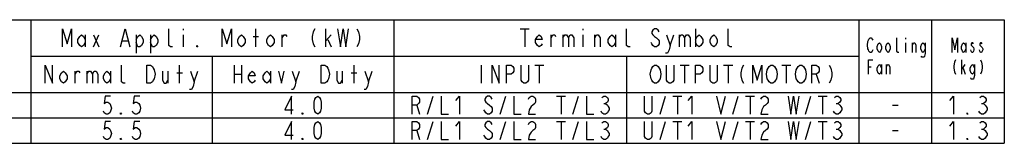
# Model space of a CAD drawing. Extents: x 36 to 410, y 13 to 287.
# Tile 16 of 16: x 274 to 410, y 270 to 287. Entities that reach past the tile are written whole.
import ezdxf

# ---------------------------------------------------------------- set-up
doc = ezdxf.new("R2010")
doc.units = 0
doc.header["$LTSCALE"] = 23.1
doc.layers.get('0').update_dxf_attribs({"linetype": 'CONTINUOUS'})

msp = doc.modelspace()

# ---------------------------------------------------------------- linework, layer by layer
at = {"color": 2, "linetype": 'CONTINUOUS'}
for p, q in [((242, 287), (410, 287)), ((276, 287), (276, 270)), ((326, 287), (326, 270)), ((390, 287), (390, 270)), ((400, 287), (400, 270)), ((410, 287), (410, 270)), ((283.5, 284.917), (283.5, 283.25)), ((284.625, 284.917), (285.375, 283.25)), ((284.625, 283.25), (285.375, 284.917)), ((290.5, 284.917), (290.5, 282.417)), ((292.5, 284.917), (292.5, 282.417)), ((297, 285.75), (297, 285.542)), ((297, 284.917), (297, 283.25)), ((306.625, 284.708), (307.375, 284.708)), ((307, 283.25), (307, 285.75)), ((310.625, 283.25), (310.625, 284.917)), ((316.625, 283.25), (316.625, 285.75)), ((316.625, 284.083), (317.375, 284.917)), ((343.375, 285.75), (344.625, 285.75)), ((344, 285.75), (344, 283.25)), ((347.625, 283.25), (347.625, 284.917)), ((349.25, 284.917), (349.25, 283.25)), ((352, 285.75), (352, 285.542)), ((352, 284.917), (352, 283.25)), ((353.625, 283.25), (353.625, 284.917)), ((356.5, 284.917), (356.5, 283.25)), ((364, 283.458), (364.5, 284.917)), ((365.25, 284.917), (365.25, 283.25)), ((367.5, 285.75), (367.5, 283.25)), ((288.625, 284.083), (289.375, 284.083)), ((316.875, 284.292), (317.375, 283.25)), ((396.4, 284.5), (396.4, 284.333)), ((396.4, 283.833), (396.4, 282.5)), ((397.375, 282.5), (397.375, 283.833)), ((404.7, 283.833), (404.7, 282.5)), ((276, 282), (390, 282)), ((301, 282), (301, 270)), ((358, 282), (358, 270)), ((296.5, 278.25), (296.5, 280.75)), ((304, 280.75), (304, 278.25)), ((305, 280.75), (305, 278.25)), ((320.5, 278.25), (320.5, 280.75)), ((338, 280.75), (338, 278.25)), ((345.375, 280.75), (346.625, 280.75)), ((346, 280.75), (346, 278.25)), ((365.375, 280.75), (366.625, 280.75)), ((366, 280.75), (366, 278.25)), ((371.375, 280.75), (372.625, 280.75)), ((372, 280.75), (372, 278.25)), ((379.375, 280.75), (380.625, 280.75)), ((380, 280.75), (380, 278.25)), ((393.1, 280.833), (393.1, 279.5)), ((393.775, 279.5), (393.775, 280.833)), ((404.175, 279.5), (404.175, 281.5)), ((404.175, 280.167), (404.625, 280.833)), ((282.125, 278.25), (282.125, 279.917)), ((283.75, 279.917), (283.75, 278.25)), ((287, 279.917), (287, 278.25)), ((294.875, 279.917), (294.875, 278.25)), ((296.125, 279.708), (296.875, 279.708)), ((298.5, 278.458), (299, 279.917)), ((304, 279.5), (305, 279.5)), ((309, 279.917), (309, 278.25)), ((312.5, 278.458), (313, 279.917)), ((318.875, 279.917), (318.875, 278.25)), ((320.125, 279.708), (320.875, 279.708)), ((322.5, 278.458), (323, 279.917)), ((384.125, 279.5), (384.5, 278.25)), ((391.3, 280.5), (391.675, 280.5)), ((404.325, 280.333), (404.625, 279.5)), ((242, 277), (410, 277)), ((330.625, 274), (331.375, 276.5)), ((340.625, 274), (341.375, 276.5)), ((348.375, 276.5), (349.625, 276.5)), ((349, 276.5), (349, 274)), ((350.625, 274), (351.375, 276.5)), ((362.625, 274), (363.375, 276.5)), ((364.375, 276.5), (365.625, 276.5)), ((365, 276.5), (365, 274)), ((372.625, 274), (373.375, 276.5)), ((374.375, 276.5), (375.625, 276.5)), ((375, 276.5), (375, 274)), ((382.625, 274), (383.375, 276.5)), ((384.375, 276.5), (385.625, 276.5)), ((385, 276.5), (385, 274)), ((329.125, 275.25), (329.5, 274)), ((354.875, 275.458), (355.125, 275.458)), ((386.875, 275.458), (387.125, 275.458)), ((394.625, 275.25), (395.375, 275.25)), ((406.875, 275.458), (407.125, 275.458)), ((242, 273.5), (410, 273.5)), ((330.625, 270.5), (331.375, 273)), ((340.625, 270.5), (341.375, 273)), ((348.375, 273), (349.625, 273)), ((349, 273), (349, 270.5)), ((350.625, 270.5), (351.375, 273)), ((362.625, 270.5), (363.375, 273)), ((364.375, 273), (365.625, 273)), ((365, 273), (365, 270.5)), ((372.625, 270.5), (373.375, 273)), ((374.375, 273), (375.625, 273)), ((375, 273), (375, 270.5)), ((382.625, 270.5), (383.375, 273)), ((384.375, 273), (385.625, 273)), ((385, 273), (385, 270.5)), ((329.125, 271.75), (329.5, 270.5)), ((354.875, 271.958), (355.125, 271.958)), ((386.875, 271.958), (387.125, 271.958)), ((394.625, 271.75), (395.375, 271.75)), ((406.875, 271.958), (407.125, 271.958)), ((242, 270), (410, 270))]:
    msp.add_line(p, q, dxfattribs=at)
for points in [[(280.375, 283.25), (280.375, 285.75), (281, 283.667), (281.625, 285.75), (281.625, 283.25)], [(283.5, 283.875), (283.25, 283.458), (283, 283.25), (282.75, 283.458), (282.5, 283.875), (282.5, 284.292), (282.75, 284.708), (283, 284.917), (283.25, 284.708), (283.5, 284.292)], [(288.375, 283.25), (289, 285.75), (289.625, 283.25)], [(290.5, 284.292), (290.75, 284.708), (291, 284.917), (291.25, 284.708), (291.5, 284.292), (291.5, 283.875), (291.25, 283.458), (291, 283.25), (290.75, 283.25), (290.5, 283.875)], [(292.5, 284.292), (292.75, 284.708), (293, 284.917), (293.25, 284.708), (293.5, 284.292), (293.5, 283.875), (293.25, 283.458), (293, 283.25), (292.75, 283.25), (292.5, 283.875)], [(295.5, 283.25), (295.25, 283.25), (295, 283.458), (295, 285.75)], [(302.375, 283.25), (302.375, 285.75), (303, 283.667), (303.625, 285.75), (303.625, 283.25)], [(305.5, 283.875), (305.25, 283.458), (305, 283.25), (304.75, 283.458), (304.5, 283.875), (304.5, 284.292), (304.75, 284.708), (305, 284.917), (305.25, 284.708), (305.5, 284.292), (305.5, 283.875)], [(309.5, 283.875), (309.25, 283.458), (309, 283.25), (308.75, 283.458), (308.5, 283.875), (308.5, 284.292), (308.75, 284.708), (309, 284.917), (309.25, 284.708), (309.5, 284.292), (309.5, 283.875)], [(310.625, 284.5), (310.875, 284.917), (311.125, 284.917), (311.25, 284.708)], [(315.125, 285.75), (314.875, 285.333), (314.75, 284.708), (314.75, 284.292), (314.875, 283.667), (315.125, 283.25)], [(318.25, 285.75), (318.625, 283.25), (319, 285.75), (319.375, 283.25), (319.75, 285.75)], [(320.875, 285.75), (321.125, 285.333), (321.25, 284.708), (321.25, 284.292), (321.125, 283.667), (320.875, 283.25)], [(346.375, 283.667), (346.25, 283.458), (346, 283.25), (345.75, 283.458), (345.5, 283.875), (345.5, 284.292), (345.75, 284.708), (346, 284.917), (346.25, 284.708), (346.375, 284.292), (345.5, 284.292)], [(347.625, 284.5), (347.875, 284.917), (348.125, 284.917), (348.25, 284.708)], [(349.25, 284.5), (349.5, 284.917), (349.75, 284.917), (350, 284.5), (350, 283.25)], [(350, 284.5), (350.25, 284.917), (350.5, 284.917), (350.75, 284.5), (350.75, 283.25)], [(353.625, 284.5), (353.875, 284.917), (354.125, 284.917), (354.375, 284.5), (354.375, 283.25)], [(356.5, 283.875), (356.25, 283.458), (356, 283.25), (355.75, 283.458), (355.5, 283.875), (355.5, 284.292), (355.75, 284.708), (356, 284.917), (356.25, 284.708), (356.5, 284.292)], [(358.5, 283.25), (358.25, 283.25), (358, 283.458), (358, 285.75)], [(362.5, 285.333), (362.375, 285.542), (362.125, 285.75), (361.875, 285.75), (361.625, 285.542), (361.5, 285.333), (361.5, 285.125), (361.625, 284.917), (361.875, 284.708), (362.125, 284.5), (362.375, 284.292), (362.5, 284.083), (362.5, 283.667), (362.375, 283.458), (362.125, 283.25), (361.875, 283.25), (361.625, 283.458), (361.5, 283.667), (361.375, 283.875)], [(363.5, 284.917), (364, 283.458), (363.875, 282.833), (363.625, 282.417), (363.375, 282.417)], [(365.25, 284.5), (365.5, 284.917), (365.75, 284.917), (366, 284.5), (366, 283.25)], [(366, 284.5), (366.25, 284.917), (366.5, 284.917), (366.75, 284.5), (366.75, 283.25)], [(367.5, 284.292), (367.75, 284.708), (368, 284.917), (368.25, 284.708), (368.5, 284.292), (368.5, 283.875), (368.25, 283.458), (368, 283.25), (367.75, 283.458), (367.5, 283.875)], [(370.5, 283.875), (370.25, 283.458), (370, 283.25), (369.75, 283.458), (369.5, 283.875), (369.5, 284.292), (369.75, 284.708), (370, 284.917), (370.25, 284.708), (370.5, 284.292), (370.5, 283.875)], [(372.5, 283.25), (372.25, 283.25), (372, 283.458), (372, 285.75)], [(299, 283.25), (298.875, 283.25), (298.875, 283.458), (299, 283.25)], [(391.9, 282.833), (391.825, 282.667), (391.675, 282.5), (391.525, 282.5), (391.375, 282.667), (391.3, 282.833), (391.225, 283), (391.15, 283.5), (391.225, 284), (391.3, 284.167), (391.375, 284.333), (391.525, 284.5), (391.675, 284.5), (391.825, 284.333), (391.9, 284.167)], [(393.1, 283), (392.95, 282.667), (392.8, 282.5), (392.65, 282.667), (392.5, 283), (392.5, 283.333), (392.65, 283.667), (392.8, 283.833), (392.95, 283.667), (393.1, 283.333), (393.1, 283)], [(394.3, 283), (394.15, 282.667), (394, 282.5), (393.85, 282.667), (393.7, 283), (393.7, 283.333), (393.85, 283.667), (394, 283.833), (394.15, 283.667), (394.3, 283.333), (394.3, 283)], [(395.5, 282.5), (395.35, 282.5), (395.2, 282.667), (395.2, 284.5)], [(397.375, 283.5), (397.525, 283.833), (397.675, 283.833), (397.825, 283.5), (397.825, 282.5)], [(399.1, 283), (398.95, 282.667), (398.8, 282.5), (398.65, 282.667), (398.5, 283), (398.5, 283.333), (398.65, 283.667), (398.8, 283.833), (398.95, 283.667), (399.1, 283.333)], [(399.1, 283.833), (399.1, 282.333), (399.025, 282), (398.95, 281.833), (398.65, 281.833), (398.575, 282)], [(402.825, 282.5), (402.825, 284.5), (403.2, 282.833), (403.575, 284.5), (403.575, 282.5)], [(404.7, 283), (404.55, 282.667), (404.4, 282.5), (404.25, 282.667), (404.1, 283), (404.1, 283.333), (404.25, 283.667), (404.4, 283.833), (404.55, 283.667), (404.7, 283.333)], [(405.75, 283.667), (405.675, 283.833), (405.525, 283.833), (405.45, 283.667), (405.45, 283.5), (405.6, 283.333), (405.75, 283.167), (405.825, 283), (405.825, 282.833), (405.75, 282.667), (405.675, 282.5), (405.525, 282.5), (405.45, 282.667), (405.375, 282.833)], [(406.95, 283.667), (406.875, 283.833), (406.725, 283.833), (406.65, 283.667), (406.65, 283.5), (406.8, 283.333), (406.95, 283.167), (407.025, 283), (407.025, 282.833), (406.95, 282.667), (406.875, 282.5), (406.725, 282.5), (406.65, 282.667), (406.575, 282.833)], [(278, 278.25), (278, 280.75), (279, 278.25), (279, 280.75)], [(289, 278.25), (288.75, 278.25), (288.5, 278.458), (288.5, 280.75)], [(292, 280.75), (292.5, 280.75), (292.75, 280.542), (292.875, 280.333), (293, 280.125), (293.125, 279.5), (293, 278.875), (292.875, 278.667), (292.75, 278.458), (292.5, 278.25), (292, 278.25), (292, 280.75)], [(316, 280.75), (316.5, 280.75), (316.75, 280.542), (316.875, 280.333), (317, 280.125), (317.125, 279.5), (317, 278.875), (316.875, 278.667), (316.75, 278.458), (316.5, 278.25), (316, 278.25), (316, 280.75)], [(339.5, 278.25), (339.5, 280.75), (340.5, 278.25), (340.5, 280.75)], [(341.5, 278.25), (341.5, 280.75), (342.125, 280.75), (342.375, 280.542), (342.5, 280.333), (342.5, 279.917), (342.375, 279.708), (342.125, 279.5), (341.5, 279.5)], [(344.5, 280.75), (344.5, 278.667), (344.375, 278.458), (344.125, 278.25), (343.875, 278.25), (343.625, 278.458), (343.5, 278.667), (343.5, 280.75)], [(362.5, 278.667), (362.375, 278.458), (362.125, 278.25), (361.875, 278.25), (361.625, 278.458), (361.5, 278.667), (361.375, 278.875), (361.25, 279.5), (361.375, 280.125), (361.5, 280.333), (361.625, 280.542), (361.875, 280.75), (362.125, 280.75), (362.375, 280.542), (362.5, 280.333), (362.625, 280.125), (362.75, 279.5), (362.625, 278.875), (362.5, 278.667)], [(364.5, 280.75), (364.5, 278.667), (364.375, 278.458), (364.125, 278.25), (363.875, 278.25), (363.625, 278.458), (363.5, 278.667), (363.5, 280.75)], [(367.5, 278.25), (367.5, 280.75), (368.125, 280.75), (368.375, 280.542), (368.5, 280.333), (368.5, 279.917), (368.375, 279.708), (368.125, 279.5), (367.5, 279.5)], [(370.5, 280.75), (370.5, 278.667), (370.375, 278.458), (370.125, 278.25), (369.875, 278.25), (369.625, 278.458), (369.5, 278.667), (369.5, 280.75)], [(374.125, 280.75), (373.875, 280.333), (373.75, 279.708), (373.75, 279.292), (373.875, 278.667), (374.125, 278.25)], [(375.375, 278.25), (375.375, 280.75), (376, 278.667), (376.625, 280.75), (376.625, 278.25)], [(378.5, 278.667), (378.375, 278.458), (378.125, 278.25), (377.875, 278.25), (377.625, 278.458), (377.5, 278.667), (377.375, 278.875), (377.25, 279.5), (377.375, 280.125), (377.5, 280.333), (377.625, 280.542), (377.875, 280.75), (378.125, 280.75), (378.375, 280.542), (378.5, 280.333), (378.625, 280.125), (378.75, 279.5), (378.625, 278.875), (378.5, 278.667)], [(382.5, 278.667), (382.375, 278.458), (382.125, 278.25), (381.875, 278.25), (381.625, 278.458), (381.5, 278.667), (381.375, 278.875), (381.25, 279.5), (381.375, 280.125), (381.5, 280.333), (381.625, 280.542), (381.875, 280.75), (382.125, 280.75), (382.375, 280.542), (382.5, 280.333), (382.625, 280.125), (382.75, 279.5), (382.625, 278.875), (382.5, 278.667)], [(383.5, 278.25), (383.5, 280.75), (384.125, 280.75), (384.375, 280.542), (384.5, 280.333), (384.5, 279.917), (384.375, 279.708), (384.125, 279.5), (383.5, 279.5)], [(385.875, 280.75), (386.125, 280.333), (386.25, 279.708), (386.25, 279.292), (386.125, 278.667), (385.875, 278.25)], [(391.3, 279.5), (391.3, 281.5), (391.9, 281.5)], [(393.1, 280), (392.95, 279.667), (392.8, 279.5), (392.65, 279.667), (392.5, 280), (392.5, 280.333), (392.65, 280.667), (392.8, 280.833), (392.95, 280.667), (393.1, 280.333)], [(393.775, 280.5), (393.925, 280.833), (394.075, 280.833), (394.225, 280.5), (394.225, 279.5)], [(403.275, 281.5), (403.125, 281.167), (403.05, 280.667), (403.05, 280.333), (403.125, 279.833), (403.275, 279.5)], [(405.9, 280), (405.75, 279.667), (405.6, 279.5), (405.45, 279.667), (405.3, 280), (405.3, 280.333), (405.45, 280.667), (405.6, 280.833), (405.75, 280.667), (405.9, 280.333)], [(405.9, 280.833), (405.9, 279.333), (405.825, 279), (405.75, 278.833), (405.45, 278.833), (405.375, 279)], [(406.725, 281.5), (406.875, 281.167), (406.95, 280.667), (406.95, 280.333), (406.875, 279.833), (406.725, 279.5)], [(281, 278.875), (280.75, 278.458), (280.5, 278.25), (280.25, 278.458), (280, 278.875), (280, 279.292), (280.25, 279.708), (280.5, 279.917), (280.75, 279.708), (281, 279.292), (281, 278.875)], [(282.125, 279.5), (282.375, 279.917), (282.625, 279.917), (282.75, 279.708)], [(283.75, 279.5), (284, 279.917), (284.25, 279.917), (284.5, 279.5), (284.5, 278.25)], [(284.5, 279.5), (284.75, 279.917), (285, 279.917), (285.25, 279.5), (285.25, 278.25)], [(287, 278.875), (286.75, 278.458), (286.5, 278.25), (286.25, 278.458), (286, 278.875), (286, 279.292), (286.25, 279.708), (286.5, 279.917), (286.75, 279.708), (287, 279.292)], [(294.125, 279.917), (294.125, 278.667), (294.375, 278.25), (294.625, 278.25), (294.875, 278.667)], [(298, 279.917), (298.5, 278.458), (298.375, 277.833), (298.125, 277.417), (297.875, 277.417)], [(306.875, 278.667), (306.75, 278.458), (306.5, 278.25), (306.25, 278.458), (306, 278.875), (306, 279.292), (306.25, 279.708), (306.5, 279.917), (306.75, 279.708), (306.875, 279.292), (306, 279.292)], [(309, 278.875), (308.75, 278.458), (308.5, 278.25), (308.25, 278.458), (308, 278.875), (308, 279.292), (308.25, 279.708), (308.5, 279.917), (308.75, 279.708), (309, 279.292)], [(310.125, 279.917), (310.5, 278.25), (310.875, 279.917)], [(312, 279.917), (312.5, 278.458), (312.375, 277.833), (312.125, 277.417), (311.875, 277.417)], [(318.125, 279.917), (318.125, 278.667), (318.375, 278.25), (318.625, 278.25), (318.875, 278.667)], [(322, 279.917), (322.5, 278.458), (322.375, 277.833), (322.125, 277.417), (321.875, 277.417)], [(287, 276.5), (286.25, 276.5), (286.125, 275.458), (286.375, 275.667), (286.625, 275.667), (286.875, 275.458), (287, 275.25), (287.125, 274.833), (287, 274.417), (286.875, 274.208), (286.625, 274), (286.375, 274), (286.125, 274.208), (286, 274.417)], [(291, 276.5), (290.25, 276.5), (290.125, 275.458), (290.375, 275.667), (290.625, 275.667), (290.875, 275.458), (291, 275.25), (291.125, 274.833), (291, 274.417), (290.875, 274.208), (290.625, 274), (290.375, 274), (290.125, 274.208), (290, 274.417)], [(311.875, 274), (311.875, 276.5), (311, 274.625), (312.125, 274.625)], [(315.5, 274), (315.25, 274.208), (315.125, 274.417), (315, 274.833), (315, 275.667), (315.125, 276.083), (315.25, 276.292), (315.5, 276.5), (315.75, 276.292), (315.875, 276.083), (316, 275.667), (316, 274.833), (315.875, 274.417), (315.75, 274.208), (315.5, 274)], [(328.5, 274), (328.5, 276.5), (329.125, 276.5), (329.375, 276.292), (329.5, 276.083), (329.5, 275.667), (329.375, 275.458), (329.125, 275.25), (328.5, 275.25)], [(332.5, 276.5), (332.5, 274), (333.5, 274)], [(334.5, 275.875), (335, 276.5), (335, 274)], [(339.5, 276.083), (339.375, 276.292), (339.125, 276.5), (338.875, 276.5), (338.625, 276.292), (338.5, 276.083), (338.5, 275.875), (338.625, 275.667), (338.875, 275.458), (339.125, 275.25), (339.375, 275.042), (339.5, 274.833), (339.5, 274.417), (339.375, 274.208), (339.125, 274), (338.875, 274), (338.625, 274.208), (338.5, 274.417), (338.375, 274.625)], [(342.5, 276.5), (342.5, 274), (343.5, 274)], [(344.5, 276.083), (344.625, 276.292), (344.875, 276.5), (345.125, 276.5), (345.375, 276.292), (345.5, 276.083), (345.5, 275.667), (345.375, 275.458), (345.125, 275.25), (344.875, 275.042), (344.625, 274.625), (344.5, 274), (345.5, 274)], [(352.5, 276.5), (352.5, 274), (353.5, 274)], [(354.625, 276.292), (354.875, 276.5), (355.125, 276.5), (355.375, 276.292), (355.5, 276.083), (355.5, 275.875), (355.375, 275.667), (355.125, 275.458), (355.375, 275.25), (355.5, 275.042), (355.625, 274.833), (355.625, 274.625), (355.5, 274.417), (355.375, 274.208), (355.125, 274), (354.875, 274), (354.625, 274.208), (354.5, 274.417)], [(361.5, 276.5), (361.5, 274.417), (361.375, 274.208), (361.125, 274), (360.875, 274), (360.625, 274.208), (360.5, 274.417), (360.5, 276.5)], [(366.5, 275.875), (367, 276.5), (367, 274)], [(370.375, 276.5), (371, 274), (371.625, 276.5)], [(376.5, 276.083), (376.625, 276.292), (376.875, 276.5), (377.125, 276.5), (377.375, 276.292), (377.5, 276.083), (377.5, 275.667), (377.375, 275.458), (377.125, 275.25), (376.875, 275.042), (376.625, 274.625), (376.5, 274), (377.5, 274)], [(380.25, 276.5), (380.625, 274), (381, 276.5), (381.375, 274), (381.75, 276.5)], [(386.625, 276.292), (386.875, 276.5), (387.125, 276.5), (387.375, 276.292), (387.5, 276.083), (387.5, 275.875), (387.375, 275.667), (387.125, 275.458), (387.375, 275.25), (387.5, 275.042), (387.625, 274.833), (387.625, 274.625), (387.5, 274.417), (387.375, 274.208), (387.125, 274), (386.875, 274), (386.625, 274.208), (386.5, 274.417)], [(402.5, 275.875), (403, 276.5), (403, 274)], [(406.625, 276.292), (406.875, 276.5), (407.125, 276.5), (407.375, 276.292), (407.5, 276.083), (407.5, 275.875), (407.375, 275.667), (407.125, 275.458), (407.375, 275.25), (407.5, 275.042), (407.625, 274.833), (407.625, 274.625), (407.5, 274.417), (407.375, 274.208), (407.125, 274), (406.875, 274), (406.625, 274.208), (406.5, 274.417)], [(288.5, 274), (288.375, 274), (288.375, 274.208), (288.5, 274)], [(313.5, 274), (313.375, 274), (313.375, 274.208), (313.5, 274)], [(405, 274), (404.875, 274), (404.875, 274.208), (405, 274)], [(287, 273), (286.25, 273), (286.125, 271.958), (286.375, 272.167), (286.625, 272.167), (286.875, 271.958), (287, 271.75), (287.125, 271.333), (287, 270.917), (286.875, 270.708), (286.625, 270.5), (286.375, 270.5), (286.125, 270.708), (286, 270.917)], [(291, 273), (290.25, 273), (290.125, 271.958), (290.375, 272.167), (290.625, 272.167), (290.875, 271.958), (291, 271.75), (291.125, 271.333), (291, 270.917), (290.875, 270.708), (290.625, 270.5), (290.375, 270.5), (290.125, 270.708), (290, 270.917)], [(311.875, 270.5), (311.875, 273), (311, 271.125), (312.125, 271.125)], [(315.5, 270.5), (315.25, 270.708), (315.125, 270.917), (315, 271.333), (315, 272.167), (315.125, 272.583), (315.25, 272.792), (315.5, 273), (315.75, 272.792), (315.875, 272.583), (316, 272.167), (316, 271.333), (315.875, 270.917), (315.75, 270.708), (315.5, 270.5)], [(328.5, 270.5), (328.5, 273), (329.125, 273), (329.375, 272.792), (329.5, 272.583), (329.5, 272.167), (329.375, 271.958), (329.125, 271.75), (328.5, 271.75)], [(332.5, 273), (332.5, 270.5), (333.5, 270.5)], [(334.5, 272.375), (335, 273), (335, 270.5)], [(339.5, 272.583), (339.375, 272.792), (339.125, 273), (338.875, 273), (338.625, 272.792), (338.5, 272.583), (338.5, 272.375), (338.625, 272.167), (338.875, 271.958), (339.125, 271.75), (339.375, 271.542), (339.5, 271.333), (339.5, 270.917), (339.375, 270.708), (339.125, 270.5), (338.875, 270.5), (338.625, 270.708), (338.5, 270.917), (338.375, 271.125)], [(342.5, 273), (342.5, 270.5), (343.5, 270.5)], [(344.5, 272.583), (344.625, 272.792), (344.875, 273), (345.125, 273), (345.375, 272.792), (345.5, 272.583), (345.5, 272.167), (345.375, 271.958), (345.125, 271.75), (344.875, 271.542), (344.625, 271.125), (344.5, 270.5), (345.5, 270.5)], [(352.5, 273), (352.5, 270.5), (353.5, 270.5)], [(354.625, 272.792), (354.875, 273), (355.125, 273), (355.375, 272.792), (355.5, 272.583), (355.5, 272.375), (355.375, 272.167), (355.125, 271.958), (355.375, 271.75), (355.5, 271.542), (355.625, 271.333), (355.625, 271.125), (355.5, 270.917), (355.375, 270.708), (355.125, 270.5), (354.875, 270.5), (354.625, 270.708), (354.5, 270.917)], [(361.5, 273), (361.5, 270.917), (361.375, 270.708), (361.125, 270.5), (360.875, 270.5), (360.625, 270.708), (360.5, 270.917), (360.5, 273)], [(366.5, 272.375), (367, 273), (367, 270.5)], [(370.375, 273), (371, 270.5), (371.625, 273)], [(376.5, 272.583), (376.625, 272.792), (376.875, 273), (377.125, 273), (377.375, 272.792), (377.5, 272.583), (377.5, 272.167), (377.375, 271.958), (377.125, 271.75), (376.875, 271.542), (376.625, 271.125), (376.5, 270.5), (377.5, 270.5)], [(380.25, 273), (380.625, 270.5), (381, 273), (381.375, 270.5), (381.75, 273)], [(386.625, 272.792), (386.875, 273), (387.125, 273), (387.375, 272.792), (387.5, 272.583), (387.5, 272.375), (387.375, 272.167), (387.125, 271.958), (387.375, 271.75), (387.5, 271.542), (387.625, 271.333), (387.625, 271.125), (387.5, 270.917), (387.375, 270.708), (387.125, 270.5), (386.875, 270.5), (386.625, 270.708), (386.5, 270.917)], [(402.5, 272.375), (403, 273), (403, 270.5)], [(406.625, 272.792), (406.875, 273), (407.125, 273), (407.375, 272.792), (407.5, 272.583), (407.5, 272.375), (407.375, 272.167), (407.125, 271.958), (407.375, 271.75), (407.5, 271.542), (407.625, 271.333), (407.625, 271.125), (407.5, 270.917), (407.375, 270.708), (407.125, 270.5), (406.875, 270.5), (406.625, 270.708), (406.5, 270.917)], [(288.5, 270.5), (288.375, 270.5), (288.375, 270.708), (288.5, 270.5)], [(313.5, 270.5), (313.375, 270.5), (313.375, 270.708), (313.5, 270.5)], [(405, 270.5), (404.875, 270.5), (404.875, 270.708), (405, 270.5)]]:
    msp.add_lwpolyline(points, dxfattribs=at)

doc.saveas('drawing.dxf')
